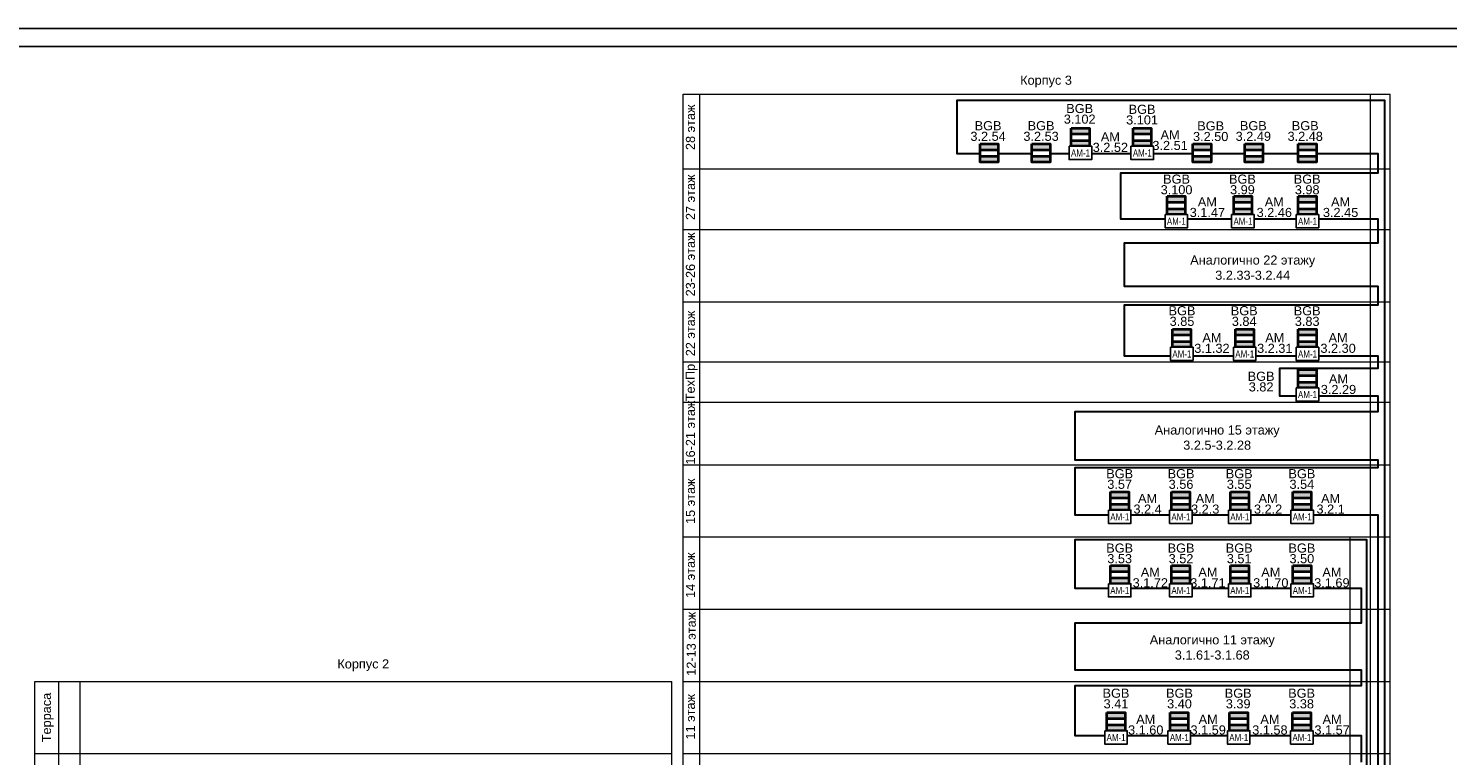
# Model space of a CAD drawing. Header units: millimetres. Extents: x -415896 to 1265883, y -383017 to -57457.
# Tile 8 of 95: x -175288 to -136307, y -99781 to -79815. Entities that reach past the tile are written whole.
import ezdxf
from ezdxf.enums import TextEntityAlignment as Align

# ---------------------------------------------------------------- set-up
doc = ezdxf.new("R2010")
doc.units = ezdxf.units.MM
doc.set_wipeout_variables(frame=1)
for name, color, linetype, lineweight in [('Smart-blocks', 1, 'Continuous', 25), ('ОС', 3, 'Continuous', 5), ('Текст', 7, 'Continuous', 9), ('Типовые аннотации', 250, 'Continuous', 5)]:
    doc.layers.add(name, color=color, linetype=linetype, lineweight=lineweight)
doc.layers.add('Wipeout', color=255, linetype='Continuous')
doc.layers.add('СОТС', color=5, linetype='Continuous')
doc.styles.add('Arial', font='arial.ttf', dxfattribs={"width": 0.9, "height": 700})
doc.styles.add('CP.Text', font='arial.ttf')
doc.styles.add('GOST 2.304', font='CS_Gost2304.shx')

# ---------------------------------------------------------------- blocks, each defined once
blk = doc.blocks.new('*U4757')
at = {"ltscale": 100, "style": 'GOST 2.304', "flags": 9}
for tag, p in [('ПРОИЗВОДИТЕЛЬ', (3.56, -7)), ('КОД', (3.81, -8.72)), ('ЕДИНИЦА', (3.16, -11.94)), ('НАИМЕНОВАНИЕ', (3.56, -10.27)), ('РАСЧЕТ_ПОТРЕБЛЕНИЯ', (3.16, -15.71)), ('СТРАНА', (3.24, -13.82)), ('ТИП', (3.08, -19.23)), ('СПЕЦИФИКАЦИЯ', (3.08, -17.59))]:
    blk.add_attdef(tag, p, '', height=1, dxfattribs=at)
at = {"ltscale": 200, "style": 'GOST 2.304', "flags": 9}
for tag, p in [('СС-ОКОНЧАНИЕ', (3.27, -22.59)), ('СС-НАЧАЛО', (3.35, -20.89)), ('ПОТРЕБЛЕНИЕ_ДЕЖ', (3.27, -24.86)), ('ПОТРЕБЛЕНИЕ_ТР', (3.43, -26.65)), ('АРТИКУЛ', (3.84, -30.38)), ('СЕРТИФИКАТ_СООТВЕТСТВИЯ', (3.84, -28.84)), ('IP', (4.08, -32)), ('ОПИСАНИЕ', (3.76, -35.24)), ('ЦЕНА', (4.08, -33.62)), ('3', (4, -39.7)), ('1', (4.08, -36.87)), ('2', (4.33, -38.08)), ('АДРЕС', (3.63, -43.15)), ('БУКВЫУГО', (3.76, -41.67)), ('СИСТЕМА', (3.63, -44.68)), ('СИСТЕМА-2', (3.63, -46.22)), ('ВОР', (3.63, -47.75)), ('ТЕМПЕРАТУРА', (3.63, -49.29)), ('ВЕС', (3.63, -50.82)), ('РАЗМЕР', (3.63, -52.36))]:
    blk.add_attdef(tag, p, '', height=1, dxfattribs=at)
at = {"color": 0, "lineweight": -2}
blk.add_wipeout([(-2.5, 2.5), (2.5, 2.5), (2.5, -2.5), (-2.5, -2.5)], dxfattribs=at).dxf.layer = 'Wipeout'
at = {"layer": 'Smart-blocks', "color": 0, "lineweight": -2, "ltscale": 100}
blk.add_lwpolyline([(-2.5, 2.5), (2.5, 2.5), (2.5, -2.5), (-2.5, -2.5)], close=True, dxfattribs=at)
at = {"color": 0, "lineweight": -2}
blk.add_wipeout([(-2.5, 2.5), (2.5, 2.5), (2.5, -2.5), (-2.5, -2.5)], dxfattribs=at).dxf.layer = 'Wipeout'
at = {"layer": 'Smart-blocks', "lineweight": -2}
for points in [[(-2.5, 2.5), (2.5, 2.5), (2.5, 0.89), (-2.5, 0.89)], [(-2.5, -0.9), (2.5, -0.9), (2.5, -2.5), (-2.5, -2.5)]]:
    blk.add_hatch(color=0, dxfattribs=at).paths.add_polyline_path(points)
at = {"layer": 'Smart-blocks', "color": 0, "lineweight": -2, "ltscale": 100}
blk.add_lwpolyline([(-2.5, 2.5), (2.5, 2.5), (2.5, -2.5), (-2.5, -2.5)], close=True, dxfattribs=at)
for points in [[(-2.5, 0.89), (2.5, 0.89)], [(-2.5, -0.9), (2.5, -0.9)]]:
    blk.add_lwpolyline(points, dxfattribs=at)
at = {"ltscale": 200, "style": 'GOST 2.304', "flags": 8}
blk.add_attdef('ПОЗИЦИЯ', text='', height=2.5, dxfattribs=at).set_placement((0, 2.5), align=Align.BOTTOM_CENTER)
blk.add_attdef('ВАРИАНТ', (2.5, -2.5), '', height=2.5, dxfattribs=at)
at = {"ltscale": 100, "style": 'GOST 2.304', "flags": 9}
blk.add_attdef('ОБОЗНАЧЕНИЕ', (3.66, -5.36), '', height=1, dxfattribs=at)
blk = doc.blocks.new('A$C2ac71bec')
at = {"color": 0, "ltscale": 100}
blk.add_wipeout([(-393, 272), (227, 272), (227, -92), (-393, -92)], dxfattribs=at).dxf.layer = 'СОТС'
at = {"layer": 'СОТС', "color": 0, "ltscale": 100}
blk.add_lwpolyline([(-393, 272), (227, 272), (227, -92), (-393, -92), (-393, 272)], close=True, dxfattribs=at)
at = {"layer": 'СОТС', "color": 0, "ltscale": 100, "style": 'Arial', "width": 0.8}
blk.add_text('АМ-1', height=195, dxfattribs=at).set_placement((-81, 87), align=Align.MIDDLE)
blk = doc.blocks.new('*U4836')
for points in [[(0, 0), (1189, 0), (1189, 841), (0, 841)], [(20, 5), (1184, 5), (1184, 836), (20, 836)]]:
    blk.add_lwpolyline(points, close=True)
at = {"style": 'CP.Text'}
blk.add_attdef('ФОРМАТ', (1166, 1.5), '', height=2.5, dxfattribs=at)

msp = doc.modelspace()

# ---------------------------------------------------------------- linework, layer by layer
at = {"layer": 'СОТС', "color": 3, "lineweight": 30}
for points in [[(-138215, -124053), (-138215, -93177), (-146538, -93177), (-146538, -91867), (-138215, -91867), (-138215, -91672), (-146538, -91672), (-146538, -90331), (-138215, -90331), (-138215, -89910), (-140920, -89910), (-140920, -89144), (-138215, -89144), (-138215, -88818), (-145178, -88818), (-145178, -87406), (-138215, -87406), (-138215, -86900), (-145178, -86900), (-145178, -85707), (-138215, -85707), (-138215, -85051), (-145281, -85051), (-145281, -83777), (-138215, -83777), (-138215, -83256), (-149777, -83256), (-149777, -81786), (-138037, -81786), (-138037, -124053)], [(-138674, -99960), (-138674, -99235), (-146538, -99235), (-146538, -97858), (-138674, -97858), (-138674, -97437), (-146538, -97437), (-146538, -96138), (-138674, -96138), (-138674, -95197), (-146538, -95197), (-146538, -93849), (-138536, -93849), (-138536, -124046)]]:
    msp.add_lwpolyline(points, dxfattribs=at)
at = {"layer": 'Типовые аннотации', "color": 7, "lineweight": 0, "ltscale": 100}
for points in [[(-157306, -122062), (-157306, -81624)], [(-157306, -81624), (-137889, -81624)], [(-156849, -122062), (-156849, -81624)], [(-138426, -122062), (-138426, -81624)], [(-137889, -122062), (-137889, -81624)], [(-157306, -83672), (-137889, -83672)], [(-157306, -87322), (-137889, -87322)], [(-157306, -88969), (-137889, -88969)], [(-157306, -90079), (-137889, -90079)], [(-157306, -91796), (-137889, -91796)], [(-157306, -93778), (-137889, -93778)], [(-138982, -122062), (-138982, -93778)], [(-157306, -95761), (-137889, -95761)], [(-175109, -122062), (-175109, -97746)], [(-175109, -97746), (-157618, -97746)], [(-174448, -122062), (-174448, -97746)], [(-173868, -122062), (-173868, -97746)], [(-157618, -122062), (-157618, -97746)], [(-157306, -97743), (-137889, -97743)], [(-175109, -99725), (-157618, -99725)], [(-157306, -99725), (-137889, -99725)]]:
    msp.add_lwpolyline(points, dxfattribs=at)

# ---------------------------------------------------------------- texts
at = {"layer": 'СОТС', "color": 0, "char_height": 250, "attachment_point": 5, "style": 'CP.Text'}
for s, insert, width in [('\\pxqc;Аналогично 22 этажу\\P3.2.33-3.2.44', (-141661, -86385), 4022.33), ('\\pxqc;Аналогично 15 этажу\\P3.2.5-3.2.28', (-142637, -91051), 4203.02), ('\\pxqc;Аналогично 11 этажу\\P3.1.61-3.1.68', (-142772, -96812), 4473.02)]:
    msp.add_mtext(s, dxfattribs=dict(at, insert=insert, width=width))
at = {"layer": 'Текст', "color": 7, "ltscale": 100, "char_height": 250, "width": 5137.68, "attachment_point": 7, "style": 'CP.Text'}
for s, insert in [('Корпус 3', (-148048, -81438)), ('Корпус 2', (-166801, -97463))]:
    msp.add_mtext(s, dxfattribs=dict(at, insert=insert))
at = {"layer": 'Текст', "ltscale": 100, "char_height": 250, "width": 1267.91, "attachment_point": 7, "line_spacing_factor": 0.7, "style": 'CP.Text'}
for s, insert in [('\\pxqc;AM\\P3.2.52', (-146204, -83210)), ('\\pxqc;AM\\P3.1.47', (-143540, -84997)), ('\\pxqc;AM\\P3.2.46', (-141702, -84997)), ('\\pxqc;AM\\P3.2.45', (-139881, -84997)), ('\\pxqc;AM\\P3.1.32', (-143415, -88727)), ('\\pxqc;AM\\P3.2.31', (-141688, -88727)), ('\\pxqc;AM\\P3.2.30', (-139949, -88727)), ('\\pxqc;BGB\\P3.82', (-142064, -89787)), ('\\pxqc;AM\\P3.2.29', (-139939, -89857)), ('\\pxqc;AM\\P3.2.4', (-145182, -93142)), ('\\pxqc;AM\\P3.2.3', (-143599, -93142)), ('\\pxqc;AM\\P3.2.2', (-141872, -93142)), ('\\pxqc;AM\\P3.2.1', (-140155, -93142)), ('\\pxqc;AM\\P3.1.72', (-145107, -95165)), ('\\pxqc;AM\\P3.1.71', (-143525, -95165)), ('\\pxqc;AM\\P3.1.70', (-141798, -95165)), ('\\pxqc;AM\\P3.1.69', (-140120, -95165))]:
    msp.add_mtext(s, dxfattribs=dict(at, insert=insert))
at = {"layer": 'Типовые аннотации', "color": 7, "ltscale": 100, "char_height": 250, "width": 5137.68, "attachment_point": 7, "rotation": 90, "style": 'CP.Text'}
for s, insert in [('28 этаж', (-156976, -83156)), ('27 этаж', (-156976, -85077)), ('23-26 этаж', (-156976, -87173)), ('22 этаж', (-156976, -88817)), ('ТехПр.', (-156909, -90052)), ('16-21 этаж', (-156976, -91789)), ('15 этаж', (-156976, -93422)), ('14 этаж', (-156976, -95453)), ('12-13 этаж', (-156955, -97589)), ('Терраса', (-174592, -99415)), ('11 этаж', (-156976, -99340))]:
    msp.add_mtext(s, dxfattribs=dict(at, insert=insert))

# ---------------------------------------------------------------- next in the draw order: block references
at = {"layer": 'ОС', "color": 5, "lineweight": 40, "xscale": 100, "yscale": 100, "zscale": 100}
for p in [(-146396, -82801), (-143762, -84675), (-141932, -84675), (-140162, -84675), (-143612, -88319), (-141884, -88319), (-140162, -88319), (-140162, -89434), (-145317, -92790), (-143638, -92790), (-142021, -92790), (-140308, -92790), (-145317, -94811), (-143638, -94811), (-142021, -94811), (-140308, -94811), (-145418, -98848), (-143681, -98848), (-142049, -98848), (-140315, -98848)]:
    msp.add_blockref('*U4757', p, dxfattribs=at)
at = {"layer": 'ОС', "color": 3, "lineweight": 40, "xscale": 100, "yscale": 100, "zscale": 100}
for p in [(-148899, -83234), (-147474, -83234), (-143054, -83234), (-141629, -83234), (-140162, -83234)]:
    msp.add_blockref('*U4757', p, dxfattribs=at)

# ---------------------------------------------------------------- next in the draw order: block references
at = {"color": 0}
for p in [(-146310, -83323), (-143676, -85198), (-141846, -85198), (-140075, -85198), (-143526, -88841), (-141798, -88841), (-140075, -88841), (-140075, -89957), (-145231, -93313), (-143552, -93313), (-141935, -93313), (-140221, -93313), (-145231, -95333), (-143552, -95333), (-141935, -95333), (-140221, -95333)]:
    msp.add_blockref('A$C2ac71bec', p, dxfattribs=at)

# ---------------------------------------------------------------- next in the draw order: texts
at = {"layer": 'Текст', "ltscale": 100, "char_height": 250, "width": 1267.91, "attachment_point": 7, "line_spacing_factor": 0.7, "style": 'CP.Text'}
for s, insert in [('\\pxqc;BGB\\P3.102', (-147047, -82435)), ('\\pxqc;BGB\\P3.2.54', (-149563, -82907)), ('\\pxqc;BGB\\P3.2.53', (-148108, -82907)), ('\\pxqc;AM\\P3.2.51', (-144564, -83158)), ('\\pxqc;BGB\\P3.2.50', (-143449, -82912)), ('\\pxqc;BGB\\P3.2.49', (-142278, -82907)), ('\\pxqc;BGB\\P3.2.48', (-140853, -82907)), ('\\pxqc;BGB\\P3.100', (-144387, -84374)), ('\\pxqc;BGB\\P3.99', (-142577, -84374)), ('\\pxqc;BGB\\P3.98', (-140799, -84374)), ('\\pxqc;BGB\\P3.85', (-144237, -87987)), ('\\pxqc;BGB\\P3.84', (-142529, -87987)), ('\\pxqc;BGB\\P3.83', (-140799, -87987)), ('\\pxqc;BGB\\P3.57', (-145949, -92461)), ('\\pxqc;BGB\\P3.56', (-144263, -92461)), ('\\pxqc;BGB\\P3.55', (-142666, -92461)), ('\\pxqc;BGB\\P3.54', (-140945, -92461)), ('\\pxqc;BGB\\P3.53', (-145949, -94503)), ('\\pxqc;BGB\\P3.52', (-144263, -94503)), ('\\pxqc;BGB\\P3.51', (-142666, -94503)), ('\\pxqc;BGB\\P3.50', (-140945, -94503)), ('\\pxqc;BGB\\P3.41', (-146050, -98488)), ('\\pxqc;BGB\\P3.40', (-144306, -98488)), ('\\pxqc;BGB\\P3.39', (-142694, -98488)), ('\\pxqc;BGB\\P3.38', (-140952, -98488)), ('\\pxqc;AM\\P3.1.60', (-145233, -99205)), ('\\pxqc;AM\\P3.1.59', (-143518, -99205)), ('\\pxqc;AM\\P3.1.58', (-141822, -99205)), ('\\pxqc;AM\\P3.1.57', (-140114, -99205))]:
    msp.add_mtext(s, dxfattribs=dict(at, insert=insert))

# ---------------------------------------------------------------- next in the draw order: linework, layer by layer
at = {"layer": 'Типовые аннотации', "color": 7, "lineweight": 0, "ltscale": 100}
msp.add_lwpolyline([(-157306, -85340), (-137889, -85340)], dxfattribs=at)

# ---------------------------------------------------------------- next in the draw order: block references
at = {"color": 0}
for p in [(-145332, -99371), (-143595, -99371), (-141963, -99371), (-140228, -99371)]:
    msp.add_blockref('A$C2ac71bec', p, dxfattribs=at)
at = {"layer": 'ОС', "color": 5, "lineweight": 40, "xscale": 100, "yscale": 100, "zscale": 100}
msp.add_blockref('*U4757', (-144698, -82801), dxfattribs=at)

# ---------------------------------------------------------------- next in the draw order: block references
at = {"color": 0}
msp.add_blockref('A$C2ac71bec', (-144611, -83323), dxfattribs=at)

# ---------------------------------------------------------------- next in the draw order: texts
at = {"layer": 'Текст', "ltscale": 100, "insert": (-145334, -82457), "char_height": 250, "width": 1267.91, "attachment_point": 7, "line_spacing_factor": 0.7, "style": 'CP.Text'}
msp.add_mtext('\\pxqc;BGB\\P3.101', dxfattribs=at)

# ---------------------------------------------------------------- next in the draw order: block references
at = {"xscale": 100, "yscale": 100, "zscale": 100}
msp.add_blockref('*U4836', (-212557, -163915), dxfattribs=at)

doc.saveas('drawing.dxf')
